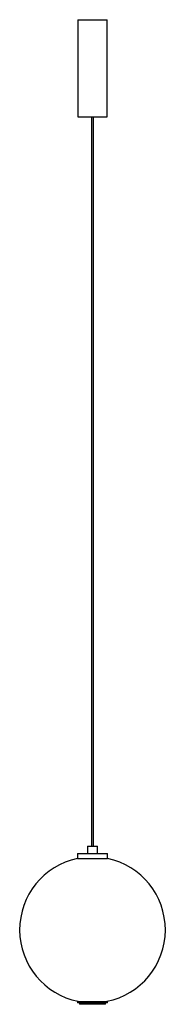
# Paper-space layout '_Izquierda' of a CAD drawing. Header units: millimetres. Extents: x -150 to 150, y -206 to 1819.
import ezdxf

# ---------------------------------------------------------------- set-up
doc = ezdxf.new("R2010")
doc.units = ezdxf.units.MM

psp = doc.layouts.new('_Izquierda')

# ---------------------------------------------------------------- linework, layer by layer
at = {"color": 7, "linetype": 'Continuous', "lineweight": 25}
for p, q in [((-30, 1818.7), (-30, 1618.7)), ((-30, 1818.7), (30, 1818.7)), ((30, 1618.7), (30, 1818.7)), ((-30, 1618.7), (30, 1618.7)), ((-2, 1618.7), (-2, 118.7)), ((2, 118.7), (2, 1618.7)), ((-31, 103.7), (-31, 93.7)), ((-31, 103.7), (31, 103.7)), ((-10, 118.7), (-10, 103.7)), ((-10, 118.7), (10, 118.7)), ((10, 103.7), (10, 118.7)), ((31, 93.7), (31, 103.7)), ((-31, 93.7), (31, 93.7)), ((-31, -201.3), (-31, -203.3)), ((31, -201.3), (-31, -201.3)), ((-30, -201.3), (-30, -200)), ((-29.6, -201.3), (-29.6, -200)), ((-28.3, -201.3), (-28.3, -200)), ((-27.4, -201.3), (-27.4, -200.2)), ((-26.4, -201.3), (-26.4, -200)), ((-23.6, -201.3), (-23.6, -200)), ((-22.8, -201.3), (-22.8, -200.2)), ((-20.3, -201.3), (-20.3, -200)), ((-16.3, -201.3), (-16.3, -200)), ((-15.8, -201.3), (-15.8, -200.2)), ((-12.1, -201.3), (-12.1, -200)), ((-7.2, -201.3), (-7.2, -200)), ((-7, -201.3), (-7, -200.2)), ((-2.5, -201.3), (-2.5, -200)), ((2.6, -201.3), (2.6, -200)), ((7.1, -201.3), (7.1, -200.2)), ((7.4, -201.3), (7.4, -200)), ((12.2, -201.3), (12.2, -200)), ((15.9, -201.3), (15.9, -200.2)), ((16.4, -201.3), (16.4, -200)), ((20.4, -201.3), (20.4, -200)), ((22.9, -201.3), (22.9, -200.2)), ((23.7, -201.3), (23.7, -200)), ((26.4, -201.3), (26.4, -200)), ((27.4, -201.3), (27.4, -200.2)), ((28.4, -201.3), (28.4, -200)), ((29.6, -201.3), (29.6, -200)), ((30, -201.3), (30, -200)), ((31, -203.3), (31, -201.3)), ((31, -203.3), (-31, -203.3)), ((-26.8, -203.3), (-26.8, -206.3)), ((26.8, -206.3), (-26.8, -206.3)), ((26.8, -206.3), (26.8, -203.3))]:
    psp.add_line(p, q, dxfattribs=at)
for start, end in [(101.9271, 258.6225), (281.3858, 78.0729)]:
    psp.add_arc((0, -53), 150, start, end, dxfattribs=at)

doc.saveas('drawing.dxf')
